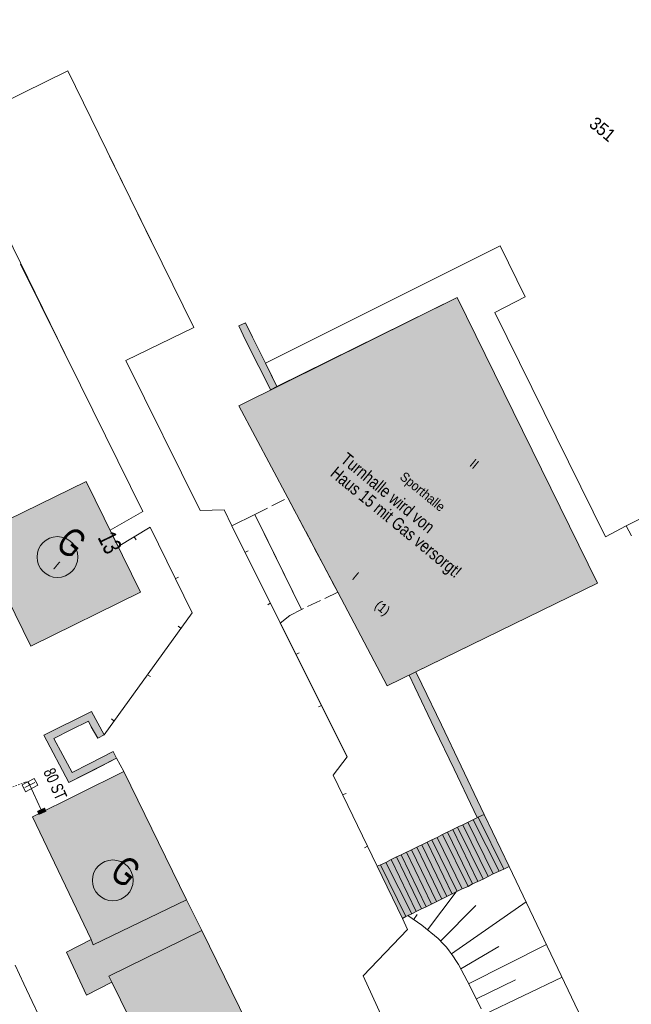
# Model space of a CAD drawing. Header units: metres. Extents: x -740 to 758, y -633 to 854.
# Tile 25 of 256: x -283 to -229, y -305 to -218. Entities that reach past the tile are written whole.
import ezdxf

# ---------------------------------------------------------------- set-up
doc = ezdxf.new("R2010")
doc.units = ezdxf.units.M
doc.header["$MEASUREMENT"] = 0
doc.linetypes.add('1248_416', pattern=[1.664, 1.248, -0.416])
doc.linetypes.add('125_125', pattern=[0.2496, 0.1248, -0.1248])
for name, color, linetype in [('Gas.LOVION', 7, 'Continuous'), ('gas_projekt.LOVION', 7, 'Continuous'), ('Grundkarte.LOVION', 7, 'Continuous'), ('Grundkarte_Text.LOVION', 7, 'Continuous')]:
    doc.layers.add(name, color=color, linetype=linetype)
doc.styles.add('ERSTELLTER_STIL_1', font='arial.ttf')

msp = doc.modelspace()

# ---------------------------------------------------------------- hatches: boundary and pattern name
at = {"layer": 'Gas.LOVION', "linetype": 'Continuous', "lineweight": 13}
msp.add_hatch(color=7, dxfattribs=at).paths.add_polyline_path([(-280.472, -287.437), (-281.152, -287.74), (-281, -288.079), (-280.321, -287.777)])
at = {"layer": 'Grundkarte.LOVION', "linetype": 'Continuous', "lineweight": 18}
for color, points in [(9, [(-263.488, -252.26), (-259.183, -260.321), (-254.828, -268.585), (-250.511, -276.764), (-232.09, -267.781), (-244.377, -242.766)]), (254, [(-263.493, -245.256), (-262.899, -246.498), (-261.727, -248.807), (-261.101, -250.076), (-260.728, -250.867), (-260.165, -250.575), (-260.538, -249.784), (-261.165, -248.515), (-262.304, -246.233), (-262.898, -244.991)]), (9, [(-286.469, -263.58), (-281.705, -273.311), (-272.091, -268.559), (-276.85, -258.886)]), (254, [(-248.563, -275.834), (-248.076, -276.88), (-246.363, -280.496), (-244.624, -284.08), (-242.911, -287.695), (-242.614, -288.316), (-242.019, -288.051), (-242.316, -287.43), (-245.742, -280.199), (-247.482, -276.615), (-248, -275.543)]), (254, [(-274.478, -282.536), (-276.591, -283.599), (-278.083, -284.366), (-278.881, -282.848), (-279.674, -281.388), (-278.183, -280.622), (-276.659, -279.882), (-276.405, -280.359), (-275.834, -281.368), (-275.271, -281.076), (-275.816, -280.036), (-276.388, -279.028), (-280.56, -281.091), (-278.38, -285.252), (-276.268, -284.188), (-274.187, -283.098)]), (9, [(-266.739, -298.212), (-268.068, -295.504), (-273.54, -284.276), (-281.545, -288.251), (-276.417, -298.981), (-278.583, -300.109), (-276.826, -303.868), (-274.602, -302.734), (-262.606, -327.186), (-264.803, -328.288), (-262.988, -332.041), (-260.747, -331.083), (-257.221, -338.128), (-253.846, -340.901), (-247.385, -337.757), (-252.96, -326.391), (-254.224, -323.736)]), (254, [(-248.861, -296.966), (-248.351, -296.739), (-247.959, -296.524), (-247.507, -296.302), (-247.083, -296.113), (-243.924, -294.563), (-243.414, -294.335), (-243.021, -294.12), (-242.57, -293.898), (-242.087, -293.703), (-241.668, -293.455), (-241.216, -293.234), (-240.282, -292.817), (-239.831, -292.596), (-242.019, -288.051), (-242.529, -288.279), (-243.882, -288.943), (-244.222, -289.094), (-244.334, -289.164), (-244.758, -289.354), (-245.661, -289.797), (-246.138, -290.05), (-246.59, -290.272), (-247.015, -290.461), (-249.271, -291.568), (-249.696, -291.758), (-250.147, -291.979), (-250.624, -292.233), (-251.076, -292.454), (-251.389, -292.573), (-249.169, -297.144)]), (254, [(-248.861, -296.966), (-248.351, -296.739), (-247.959, -296.524), (-247.507, -296.302), (-247.083, -296.113), (-243.924, -294.563), (-243.414, -294.335), (-243.021, -294.12), (-242.57, -293.898), (-242.087, -293.703), (-241.668, -293.455), (-241.216, -293.234), (-240.282, -292.817), (-239.831, -292.596), (-242.019, -288.051), (-242.529, -288.279), (-243.882, -288.943), (-244.222, -289.094), (-244.334, -289.164), (-244.758, -289.354), (-245.661, -289.797), (-246.138, -290.05), (-246.59, -290.272), (-247.015, -290.461), (-249.271, -291.568), (-249.696, -291.758), (-250.147, -291.979), (-250.624, -292.233), (-251.076, -292.454), (-251.389, -292.573), (-249.169, -297.144)])]:
    msp.add_hatch(color=color, dxfattribs=at).paths.add_polyline_path(points)

# ---------------------------------------------------------------- linework, layer by layer
at = {"layer": 'Gas.LOVION', "color": 5, "linetype": '125_125', "lineweight": 18}
msp.add_lwpolyline([(-301.471, -292.578), (-300.55, -292.178), (-282.168, -285.208)], dxfattribs=at)
at = {"layer": 'Gas.LOVION', "color": 7, "linetype": 'Continuous', "lineweight": 13}
msp.add_lwpolyline([(-281.241, -285.162), (-281.387, -284.881), (-282.456, -285.429), (-282.159, -286.05), (-281.076, -285.486)], close=True, dxfattribs=at)
msp.add_lwpolyline([(-281.353, -285.232), (-282.226, -285.672)], dxfattribs=at)
at = {"layer": 'Gas.LOVION', "color": 5, "linetype": 'Continuous', "lineweight": 18}
msp.add_lwpolyline([(-282.168, -285.208), (-281.949, -285.172), (-281.788, -285.467), (-280.812, -287.588)], dxfattribs=at)
for centre in [(-279.363, -265.494), (-274.519, -293.807)]:
    msp.add_circle(centre, 1.788, dxfattribs=at)
at = {"layer": 'Grundkarte.LOVION', "color": 253, "linetype": 'Continuous', "lineweight": 18}
for points in [[(-278.706, -247.668), (-283.875, -237.12), (-289.118, -226.726), (-290.346, -224.748), (-290.976, -223.745), (-291.492, -222.998), (-292.003, -222.309), (-292.443, -221.731), (-292.852, -221.18), (-293.281, -220.72), (-293.652, -220.253), (-294.011, -219.904), (-294.312, -219.549), (-294.665, -219.259), (-294.993, -218.936), (-295.925, -218.17)], [(-288.85, -218.277), (-287.969, -219.432), (-287.555, -220.042), (-287.135, -220.71), (-286.537, -221.686), (-286.117, -222.354), (-285.394, -223.702), (-284.33, -225.815), (-278.464, -222.936), (-270.967, -238.252)], [(-274.817, -230.403), (-267.439, -245.405), (-273.364, -248.29), (-266.877, -261.428), (-264.784, -261.372), (-264.088, -262.752), (-262.087, -261.758), (-257.993, -270.077), (-259.033, -270.622), (-259.854, -271.293), (-254.011, -282.988), (-255.215, -284.583), (-251.389, -292.573), (-249.169, -297.144), (-248.72, -298.105), (-252.608, -302.18), (-249.304, -309.364)], [(-222.495, -306.359), (-230.58, -310.43), (-229.149, -313.275), (-229.829, -313.578), (-239.831, -292.596), (-242.019, -288.051), (-242.316, -287.43), (-245.742, -280.199), (-247.482, -276.615), (-248, -275.543), (-232.09, -267.781), (-244.377, -242.766), (-260.165, -250.575), (-261.165, -248.515), (-240.621, -238.261), (-238.412, -242.715), (-241.087, -244.07), (-231.393, -263.722), (-229.594, -262.778), (-229.124, -263.648)], [(-254.224, -323.736), (-266.739, -298.212), (-268.068, -295.504), (-273.54, -284.276), (-274.187, -283.098), (-278.38, -285.252), (-280.56, -281.091), (-276.388, -279.028), (-275.271, -281.076), (-267.567, -270.392), (-271.256, -262.891), (-274.047, -264.582), (-274.749, -263.144), (-271.894, -261.505), (-277.349, -250.453), (-282.583, -239.851)]]:
    msp.add_lwpolyline(points, dxfattribs=at)
at = {"layer": 'Grundkarte.LOVION', "color": 8, "linetype": 'Continuous', "lineweight": 18}
for points in [[(-263.488, -252.26), (-244.377, -242.766), (-232.09, -267.781), (-250.511, -276.764), (-254.828, -268.585), (-259.183, -260.321)], [(-286.469, -263.58), (-276.85, -258.886), (-272.091, -268.559), (-281.705, -273.311)]]:
    msp.add_lwpolyline(points, close=True, dxfattribs=at)
at = {"layer": 'Grundkarte.LOVION', "color": 7, "linetype": 'Continuous', "lineweight": 13}
for points in [[(-263.493, -245.256), (-262.898, -244.991), (-262.304, -246.233), (-261.165, -248.515), (-260.538, -249.784), (-260.165, -250.575), (-260.728, -250.867), (-261.101, -250.076), (-261.727, -248.807), (-262.899, -246.498)], [(-248.563, -275.834), (-248, -275.543), (-247.482, -276.615), (-245.742, -280.199), (-242.316, -287.43), (-242.019, -288.051), (-242.614, -288.316), (-242.911, -287.695), (-244.624, -284.08), (-246.363, -280.496), (-248.076, -276.88)], [(-274.478, -282.536), (-274.187, -283.098), (-276.268, -284.188), (-278.38, -285.252), (-280.56, -281.091), (-276.388, -279.028), (-275.816, -280.036), (-275.271, -281.076), (-275.834, -281.368), (-276.405, -280.359), (-276.659, -279.882), (-278.183, -280.622), (-279.674, -281.388), (-278.881, -282.848), (-278.083, -284.366), (-276.591, -283.599)]]:
    msp.add_lwpolyline(points, close=True, dxfattribs=at)
at = {"layer": 'Grundkarte.LOVION', "color": 8, "linetype": 'Continuous', "lineweight": 18}
for points in [[(-229.594, -262.778), (-215.669, -255.86), (-201.46, -286.923), (-208.691, -290.349)], [(-271.256, -262.891), (-267.567, -270.392), (-275.271, -281.076)], [(-271.256, -262.891), (-274.047, -264.582)], [(-254.011, -282.988), (-264.088, -262.752)], [(-272.479, -263.986), (-272.651, -263.737)], [(-262.661, -264.947), (-262.916, -265.061)], [(-268.761, -267.258), (-269.015, -267.371)], [(-260.957, -269.687), (-260.734, -269.547)], [(-268.785, -271.546), (-268.56, -271.731)], [(-258.212, -273.881), (-258.493, -274.027)], [(-271.221, -275.951), (-271.472, -275.798)], [(-256.507, -278.621), (-256.252, -278.507)], [(-274.642, -279.655), (-274.385, -279.866)], [(-257.221, -338.128), (-260.747, -331.083), (-262.988, -332.041), (-264.803, -328.288), (-262.606, -327.186), (-274.602, -302.734), (-276.826, -303.868), (-278.583, -300.109), (-276.417, -298.981), (-281.545, -288.251), (-273.54, -284.276), (-268.068, -295.504), (-266.739, -298.212), (-254.224, -323.736), (-252.96, -326.391), (-247.385, -337.757), (-253.846, -340.901)], [(-251.389, -292.573), (-255.215, -284.583)], [(-254.08, -286.216), (-254.367, -286.303)], [(-241.216, -293.234), (-243.431, -288.721)], [(-241.216, -293.234), (-243.431, -288.721)], [(-240.707, -293.007), (-242.98, -288.5)], [(-240.282, -292.817), (-242.529, -288.279)], [(-243.021, -294.12), (-245.21, -289.575)], [(-242.57, -293.898), (-244.758, -289.354)], [(-242.57, -293.898), (-244.758, -289.354)], [(-242.087, -293.703), (-244.334, -289.164)], [(-241.668, -293.455), (-243.882, -288.943)], [(-244.826, -295.006), (-247.015, -290.461)], [(-244.375, -294.784), (-246.59, -290.272)], [(-243.924, -294.563), (-246.138, -290.05)], [(-243.924, -294.563), (-246.138, -290.05)], [(-243.414, -294.335), (-245.661, -289.797)], [(-252.492, -290.967), (-252.211, -290.821)], [(-246.631, -295.891), (-248.82, -291.347)], [(-246.631, -295.891), (-248.82, -291.347)], [(-246.18, -295.67), (-248.368, -291.125)], [(-245.729, -295.448), (-247.917, -290.904)], [(-245.278, -295.227), (-247.466, -290.682)], [(-245.278, -295.227), (-247.466, -290.682)], [(-248.351, -296.739), (-250.624, -292.233)], [(-247.959, -296.524), (-250.147, -291.979)], [(-247.959, -296.524), (-250.147, -291.979)], [(-247.507, -296.302), (-249.696, -291.758)], [(-247.083, -296.113), (-249.271, -291.568)], [(-248.861, -296.966), (-251.076, -292.454)]]:
    msp.add_lwpolyline(points, dxfattribs=at)
at = {"layer": 'Grundkarte.LOVION', "color": 8, "linetype": '1248_416', "lineweight": 18}
msp.add_lwpolyline([(-254.828, -268.585), (-257.993, -270.077), (-262.087, -261.758), (-259.183, -260.321)], close=True, dxfattribs=at)
at = {"layer": 'Grundkarte.LOVION', "color": 251, "linetype": 'Continuous', "lineweight": 13}
for points in [[(-268.068, -295.504), (-276.222, -299.464), (-276.417, -298.981), (-281.545, -288.251), (-273.54, -284.276)], [(-248.861, -296.966), (-249.169, -297.144), (-251.389, -292.573), (-251.076, -292.454), (-250.624, -292.233), (-250.147, -291.979), (-249.696, -291.758), (-249.271, -291.568), (-247.015, -290.461), (-246.59, -290.272), (-246.138, -290.05), (-245.661, -289.797), (-244.758, -289.354), (-244.334, -289.164), (-244.222, -289.094), (-243.882, -288.943), (-242.529, -288.279), (-242.019, -288.051), (-239.831, -292.596), (-240.282, -292.817), (-241.216, -293.234), (-241.668, -293.455), (-242.087, -293.703), (-242.57, -293.898), (-243.021, -294.12), (-243.414, -294.335), (-243.924, -294.563), (-247.083, -296.113), (-247.507, -296.302), (-247.959, -296.524), (-248.351, -296.739)], [(-248.861, -296.966), (-249.169, -297.144), (-251.389, -292.573), (-251.076, -292.454), (-250.624, -292.233), (-250.147, -291.979), (-249.696, -291.758), (-249.271, -291.568), (-247.015, -290.461), (-246.59, -290.272), (-246.138, -290.05), (-245.661, -289.797), (-244.758, -289.354), (-244.334, -289.164), (-244.222, -289.094), (-243.882, -288.943), (-242.529, -288.279), (-242.019, -288.051), (-239.831, -292.596), (-240.282, -292.817), (-241.216, -293.234), (-241.668, -293.455), (-242.087, -293.703), (-242.57, -293.898), (-243.021, -294.12), (-243.414, -294.335), (-243.924, -294.563), (-247.083, -296.113), (-247.507, -296.302), (-247.959, -296.524), (-248.351, -296.739)], [(-254.224, -323.736), (-262.346, -327.723), (-262.606, -327.186), (-274.602, -302.734), (-274.861, -302.198), (-266.739, -298.212)]]:
    msp.add_lwpolyline(points, close=True, dxfattribs=at)
at = {"layer": 'Grundkarte.LOVION', "color": 7, "linetype": 'Continuous', "lineweight": 13}
for points in [[(-229.829, -313.578), (-239.831, -292.596), (-240.282, -292.817), (-241.216, -293.234), (-241.668, -293.455), (-242.087, -293.703), (-242.57, -293.898), (-243.021, -294.12), (-243.414, -294.335), (-243.924, -294.563), (-247.083, -296.113), (-247.507, -296.302), (-247.959, -296.524), (-248.351, -296.739), (-248.691, -296.891), (-247.455, -297.745), (-246.041, -298.907), (-245.58, -299.394), (-245.317, -299.664), (-245.08, -299.966), (-244.908, -300.215), (-244.704, -300.491), (-244.494, -300.825), (-244.252, -301.186), (-243.491, -302.619), (-242.832, -303.914), (-242.276, -305.071)], [(-246.973, -298.141), (-244.46, -294.822)], [(-244.876, -300.242), (-238.345, -295.702)], [(-245.842, -299.124), (-242.748, -296.014)], [(-248.183, -297.255), (-247.872, -296.811)], [(-244.068, -301.552), (-240.742, -299.601)], [(-243.377, -302.874), (-236.562, -299.429)], [(-283.055, -301.226), (-282.303, -302.867), (-281.59, -304.422), (-280.477, -306.737)], [(-242.687, -304.195), (-239.273, -302.531)], [(-242.022, -305.549), (-235.189, -302.28)]]:
    msp.add_lwpolyline(points, dxfattribs=at)

# ---------------------------------------------------------------- texts
at = {"layer": 'Gas.LOVION', "color": 5, "linetype": 'Continuous', "lineweight": 18, "attachment_point": 7, "style": 'ERSTELLTER_STIL_1'}
for s, insert, char_height, rotation in [('{\\A1;\\W0.71562x;G}', (-279.67, -264.592), 2.48982, 320.584), ('{\\A1;\\W0.71557x;80 ST}', (-280.638, -284.296), 1.0671, 294.24727), ('{\\A1;\\W0.71562x;G}', (-274.939, -293.389), 2.48982, 320.584)]:
    msp.add_mtext(s, dxfattribs=dict(at, insert=insert, char_height=char_height, rotation=rotation))
at = {"layer": 'gas_projekt.LOVION', "color": 5, "linetype": 'Continuous', "lineweight": 18, "char_height": 1.09834, "attachment_point": 7, "rotation": 320.58397, "style": 'ERSTELLTER_STIL_1'}
for s, insert in [('{\\A1;\\W0.79998x;Turnhalle wird von}', (-254.669, -257.13)), ('{\\A1;\\W0.79998x;Haus 15 mit Gas versorgt!}', (-255.778, -258.59))]:
    msp.add_mtext(s, dxfattribs=dict(at, insert=insert))
at = {"layer": 'Grundkarte_Text.LOVION', "color": 7, "linetype": 'Continuous', "lineweight": 13, "attachment_point": 7, "style": 'ERSTELLTER_STIL_1'}
for s, insert, char_height, rotation in [('{\\A1;\\W0.89450x;351}', (-232.924, -227.739), 1.12431, 320.58395), ('{\\A1;\\W0.89451x;II}', (-243.361, -257.48), 0.83072, 320.58364), ('{\\A1;\\W0.89445x;I}', (-279.8, -266.464), 0.83074, 320.58479), ('{\\A1;\\W0.89455x;I}', (-253.64, -267.394), 0.83072, 320.58364), ('{\\A1;\\W0.89449x;(1)}', (-251.82, -270.055), 0.83074, 320.58479)]:
    msp.add_mtext(s, dxfattribs=dict(at, insert=insert, char_height=char_height, rotation=rotation))
at = {"layer": 'Grundkarte_Text.LOVION', "color": 8, "linetype": 'Continuous', "lineweight": 18, "attachment_point": 7, "style": 'ERSTELLTER_STIL_1'}
for s, insert, char_height, rotation in [('{\\A1;\\W0.89448x;Sporthalle}', (-249.628, -258.799), 0.83075, 320.58408), ('{\\A1;\\W0.71559x;13}', (-275.897, -263.789), 1.60082, 296.17498)]:
    msp.add_mtext(s, dxfattribs=dict(at, insert=insert, char_height=char_height, rotation=rotation))

doc.saveas('drawing.dxf')
